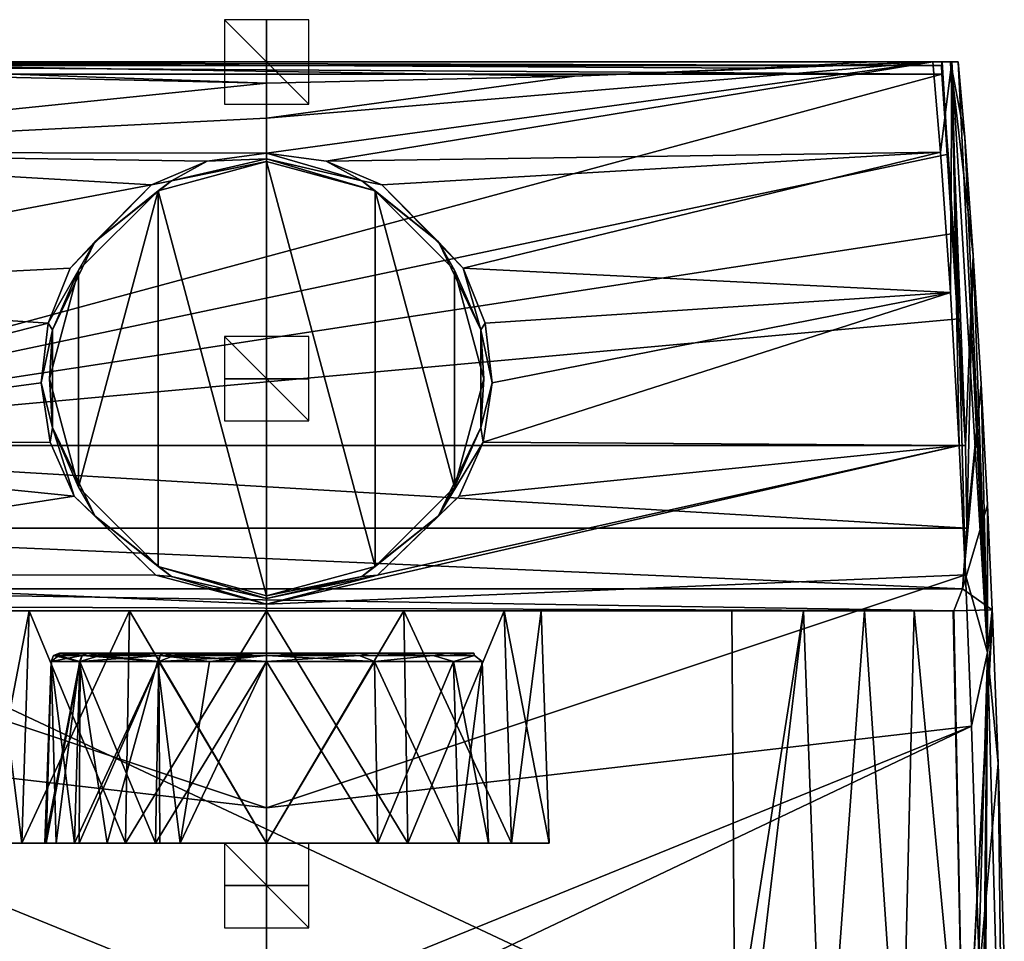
# Model space of a CAD drawing. Header units: millimetres. Extents: x -177 to 177, y -600 to 10.
# Tile 5 of 5: x -58 to 175, y -208 to 10. Entities that reach past the tile are written whole.
import ezdxf

# ---------------------------------------------------------------- set-up
doc = ezdxf.new("R2010")
doc.units = ezdxf.units.MM
doc.header["$LTSCALE"] = 65.185185
for name, color, linetype in [('1', 7, 'CONTINUOUS'), ('15', 7, 'CONTINUOUS'), ('16', 7, 'CONTINUOUS'), ('17', 7, 'CONTINUOUS'), ('18', 7, 'CONTINUOUS'), ('19', 7, 'CONTINUOUS'), ('20', 7, 'CONTINUOUS'), ('21', 7, 'CONTINUOUS'), ('22', 7, 'CONTINUOUS'), ('28', 7, 'CONTINUOUS'), ('29', 7, 'CONTINUOUS'), ('31', 7, 'CONTINUOUS'), ('33', 7, 'CONTINUOUS'), ('36', 7, 'CONTINUOUS'), ('37', 7, 'CONTINUOUS'), ('38', 7, 'CONTINUOUS'), ('39', 7, 'CONTINUOUS'), ('40', 7, 'CONTINUOUS'), ('41', 7, 'CONTINUOUS'), ('42', 7, 'CONTINUOUS'), ('43', 7, 'CONTINUOUS'), ('44', 7, 'CONTINUOUS'), ('45', 7, 'CONTINUOUS'), ('46', 7, 'CONTINUOUS'), ('47', 7, 'CONTINUOUS'), ('48', 7, 'CONTINUOUS'), ('49', 7, 'CONTINUOUS'), ('50', 7, 'CONTINUOUS'), ('51', 7, 'CONTINUOUS'), ('52', 7, 'CONTINUOUS'), ('53', 7, 'CONTINUOUS'), ('54', 7, 'CONTINUOUS'), ('55', 7, 'CONTINUOUS'), ('8', 7, 'CONTINUOUS')]:
    doc.layers.add(name, color=color, linetype=linetype)

msp = doc.modelspace()

# ---------------------------------------------------------------- linework, layer by layer
at = {"layer": '1', "color": 7, "linetype": 'CONTINUOUS'}
for points in [[(0, -5, 400), (-73.27, -3.35, 400), (-159.59, -21.34, 400), (0, -5, 400)], [(0, -13.31, 400), (0, -5, 400), (-159.59, -21.34, 400), (0, -13.31, 400)], [(0, -21.6, 400), (0, -13.31, 400), (-159.59, -21.34, 400), (0, -21.6, 400)], [(-159.59, -21.34, 400), (-161.92, -54.61, 400), (-27.24, -29.08, 400), (-159.59, -21.34, 400)], [(0, -21.6, 400), (-159.59, -21.34, 400), (-14.12, -23.5, 400), (0, -21.6, 400)], [(-159.59, -21.34, 400), (-27.24, -29.08, 400), (-14.12, -23.5, 400), (-159.59, -21.34, 400)], [(-161.92, -54.61, 400), (-46.53, -48.8, 400), (-27.24, -29.08, 400), (-161.92, -54.61, 400)], [(-161.92, -54.61, 400), (-51.75, -61.82, 400), (-46.53, -48.8, 400), (-161.92, -54.61, 400)], [(-161.92, -54.61, 400), (-163.99, -90.86, 400), (-51.75, -61.82, 400), (-161.92, -54.61, 400)], [(-163.99, -90.86, 400), (-53.39, -75.96, 400), (-51.75, -61.82, 400), (-163.99, -90.86, 400)], [(-163.99, -90.86, 400), (-51.24, -90.04, 400), (-53.39, -75.96, 400), (-163.99, -90.86, 400)], [(-163.99, -90.86, 400), (-165.46, -121.44, 400), (-45.56, -102.85, 400), (-163.99, -90.86, 400)], [(-163.99, -90.86, 400), (-45.56, -102.85, 400), (-51.24, -90.04, 400), (-163.99, -90.86, 400)], [(-165.46, -121.44, 400), (-26.26, -121.49, 400), (-45.56, -102.85, 400), (-165.46, -121.44, 400)], [(0, -176.61, 400), (-165.46, -121.44, 400), (-166.91, -157.27, 400), (0, -176.61, 400)], [(0, -176.61, 400), (0, -128.4, 400), (-165.46, -121.44, 400), (0, -176.61, 400)], [(-165.46, -121.44, 400), (0, -128.4, 400), (-26.26, -121.49, 400), (-165.46, -121.44, 400)], [(0, -225.13, 400), (-166.91, -157.27, 400), (-168.66, -211.44, 400), (0, -225.13, 400)], [(0, -225.13, 400), (0, -176.61, 400), (-166.91, -157.27, 400), (0, -225.13, 400)]]:
    msp.add_3dface(points, dxfattribs=at)
at = {"layer": '15', "linetype": 'CONTINUOUS'}
for points in [[(-110.18, -130), (110.84, -233.75), (-110.84, -233.75), (-110.18, -130)], [(110.18, -130), (110.84, -233.75), (-110.18, -130), (110.18, -130)]]:
    msp.add_3dface(points, dxfattribs=at)
at = {"layer": '16', "linetype": 'CONTINUOUS'}
for points in [[(-162.55, -130, 308.49), (162.55, -130, 308.49), (-153.34, -130, 242.14), (-162.55, -130, 308.49)], [(-153.34, -130, 242.14), (162.55, -130, 308.49), (-32.49, -130, 246.28), (-153.34, -130, 242.14)], [(-141.57, -130, 169.05), (-153.34, -130, 242.14), (-32.49, -130, 246.28), (-141.57, -130, 169.05)], [(-127.16, -130, 88.58), (-141.57, -130, 169.05), (-56.28, -130, 222.49), (-127.16, -130, 88.58)], [(-56.28, -130, 222.49), (-141.57, -130, 169.05), (-32.49, -130, 246.28), (-56.28, -130, 222.49)], [(-64.99, -130, 190), (-127.16, -130, 88.58), (-56.28, -130, 222.49), (-64.99, -130, 190)], [(110.18, -130), (-110.18, -130), (32.49, -130, 133.72), (110.18, -130)], [(32.49, -130, 133.72), (-110.18, -130), (0, -130, 125.01), (32.49, -130, 133.72)], [(0, -130, 125.01), (-110.18, -130), (-32.49, -130, 133.72), (0, -130, 125.01)], [(-32.49, -130, 133.72), (-110.18, -130), (-56.28, -130, 157.51), (-32.49, -130, 133.72)], [(-56.28, -130, 157.51), (-110.18, -130), (-64.99, -130, 190), (-56.28, -130, 157.51)], [(162.55, -130, 308.49), (0, -130, 254.99), (-32.49, -130, 246.28), (162.55, -130, 308.49)], [(0, -130, 254.99), (162.55, -130, 308.49), (32.49, -130, 246.28), (0, -130, 254.99)], [(32.49, -130, 246.28), (162.55, -130, 308.49), (56.28, -130, 222.49), (32.49, -130, 246.28)], [(56.28, -130, 157.51), (110.18, -130), (32.49, -130, 133.72), (56.28, -130, 157.51)], [(56.28, -130, 222.49), (162.55, -130, 308.49), (64.99, -130, 190), (56.28, -130, 222.49)], [(64.99, -130, 190), (110.18, -130), (56.28, -130, 157.51), (64.99, -130, 190)], [(162.55, -130, 308.49), (110.18, -130), (64.99, -130, 190), (162.55, -130, 308.49)], [(162.55, -130, 308.49), (127.16, -130, 88.58), (110.18, -130), (162.55, -130, 308.49)], [(162.55, -130, 308.49), (141.57, -130, 169.05), (127.16, -130, 88.58), (162.55, -130, 308.49)], [(162.55, -130, 308.49), (153.34, -130, 242.14), (141.57, -130, 169.05), (162.55, -130, 308.49)]]:
    msp.add_3dface(points, dxfattribs=at)
at = {"layer": '17', "linetype": 'CONTINUOUS'}
for points in [[(-165.46, -90.8, 348.68), (165.8, -110.43, 343.09), (-165.8, -110.43, 343.09), (-165.46, -90.8, 348.68)], [(165.46, -90.8, 348.68), (165.8, -110.43, 343.09), (-165.46, -90.8, 348.68), (165.46, -90.8, 348.68)], [(165.8, -110.43, 343.09), (164.77, -124.75, 328.43), (-165.8, -110.43, 343.09), (165.8, -110.43, 343.09)], [(-165.8, -110.43, 343.09), (164.77, -124.75, 328.43), (-164.77, -124.75, 328.43), (-165.8, -110.43, 343.09)], [(164.77, -124.75, 328.43), (162.74, -129.97, 309.99), (-164.77, -124.75, 328.43), (164.77, -124.75, 328.43)], [(-164.77, -124.75, 328.43), (162.74, -129.97, 309.99), (-163.78, -128.67, 318.81), (-164.77, -124.75, 328.43)], [(-163.78, -128.67, 318.81), (162.74, -129.97, 309.99), (-162.92, -129.89, 311.41), (-163.78, -128.67, 318.81)], [(162.74, -129.97, 309.99), (162.55, -130, 308.49), (-162.92, -129.89, 311.41), (162.74, -129.97, 309.99)], [(162.55, -130, 308.49), (-162.55, -130, 308.49), (-162.92, -129.89, 311.41), (162.55, -130, 308.49)]]:
    msp.add_3dface(points, dxfattribs=at)
at = {"layer": '18', "linetype": 'CONTINUOUS'}
for points in [[(159.92, -2.93, 350.22), (161.39, -21.86, 349.89), (-165.46, -90.8, 348.68), (159.92, -2.93, 350.22)], [(159.92, -2.93, 350.22), (-165.46, -90.8, 348.68), (-159.92, -2.93, 350.22), (159.92, -2.93, 350.22)], [(161.39, -21.86, 349.89), (162.66, -40.63, 349.56), (-165.46, -90.8, 348.68), (161.39, -21.86, 349.89)], [(162.66, -40.63, 349.56), (163.87, -60.82, 349.21), (-165.46, -90.8, 348.68), (162.66, -40.63, 349.56)], [(163.87, -60.82, 349.21), (165.46, -90.8, 348.68), (-165.46, -90.8, 348.68), (163.87, -60.82, 349.21)]]:
    msp.add_3dface(points, dxfattribs=at)
at = {"layer": '19', "linetype": 'CONTINUOUS'}
for points in [[(159.97, 0, 353.22), (159.84, -0.86, 351.11), (-159.97, 0, 353.22), (159.97, 0, 353.22)], [(-159.97, 0, 353.22), (159.84, -0.86, 351.11), (-159.84, -0.86, 351.11), (-159.97, 0, 353.22)], [(159.92, -2.93, 350.22), (-159.92, -2.93, 350.22), (-159.84, -0.86, 351.11), (159.92, -2.93, 350.22)], [(159.84, -0.86, 351.11), (159.92, -2.93, 350.22), (-159.84, -0.86, 351.11), (159.84, -0.86, 351.11)]]:
    msp.add_3dface(points, dxfattribs=at)
at = {"layer": '20', "linetype": 'CONTINUOUS'}
for points in [[(157.77, 0, 400), (159.97, 0, 353.22), (-159.97, 0, 353.22), (157.77, 0, 400)], [(143.47, 0, 400), (157.77, 0, 400), (-159.97, 0, 353.22), (143.47, 0, 400)], [(143.47, 0, 400), (-159.97, 0, 353.22), (-143.47, 0, 400), (143.47, 0, 400)], [(159.97, 0, 353.22), (157.77, 0, 400), (162.22, 0, 398.04), (159.97, 0, 353.22)], [(161.93, 0, 373.36), (159.97, 0, 353.22), (162.22, 0, 398.04), (161.93, 0, 373.36)], [(163.77, 0, 393.47), (161.93, 0, 373.36), (162.22, 0, 398.04), (163.77, 0, 393.47)]]:
    msp.add_3dface(points, dxfattribs=at)
at = {"layer": '21', "linetype": 'CONTINUOUS'}
for points in [[(116.6, -1.47, 400), (143.47, 0, 400), (-143.47, 0, 400), (116.6, -1.47, 400)], [(0, -5, 400), (72.9, -3.37, 400), (-143.47, 0, 400), (0, -5, 400)], [(0, -5, 400), (-143.47, 0, 400), (-73.27, -3.35, 400), (0, -5, 400)], [(72.9, -3.37, 400), (116.6, -1.47, 400), (-143.47, 0, 400), (72.9, -3.37, 400)]]:
    msp.add_3dface(points, dxfattribs=at)
at = {"layer": '22', "linetype": 'CONTINUOUS'}
for points in [[(0, -126.4, 398.1), (0, -23.6, 398.1), (-25.7, -30.49, 398.1), (0, -126.4, 398.1)], [(0, -23.6, 398.1), (0, -126.4, 398.1), (25.7, -119.51, 398.1), (0, -23.6, 398.1)], [(0, -23.6, 398.1), (25.7, -119.51, 398.1), (25.7, -30.49, 398.1), (0, -23.6, 398.1)], [(-44.52, -100.7, 398.1), (-25.7, -119.51, 398.1), (-25.7, -30.49, 398.1), (-44.52, -100.7, 398.1)], [(-44.52, -49.31, 398.1), (-44.52, -100.7, 398.1), (-25.7, -30.49, 398.1), (-44.52, -49.31, 398.1)], [(-25.7, -119.51, 398.1), (0, -126.4, 398.1), (-25.7, -30.49, 398.1), (-25.7, -119.51, 398.1)], [(25.7, -119.51, 398.1), (44.52, -100.7, 398.1), (25.7, -30.49, 398.1), (25.7, -119.51, 398.1)], [(44.52, -100.7, 398.1), (44.52, -49.31, 398.1), (25.7, -30.49, 398.1), (44.52, -100.7, 398.1)], [(-51.4, -75, 398.1), (-44.52, -100.7, 398.1), (-44.52, -49.31, 398.1), (-51.4, -75, 398.1)], [(44.52, -100.7, 398.1), (51.4, -75, 398.1), (44.52, -49.31, 398.1), (44.52, -100.7, 398.1)]]:
    msp.add_3dface(points, dxfattribs=at)
at = {"layer": '28', "linetype": 'CONTINUOUS'}
for points in [[(159.84, -0.86, 351.11), (159.97, 0, 353.22), (165.46, -90.8, 348.68), (159.84, -0.86, 351.11)], [(165.46, -90.8, 348.68), (159.97, 0, 353.22), (161.93, 0, 373.36), (165.46, -90.8, 348.68)], [(167.33, -45.72, 393.45), (165.46, -90.8, 348.68), (161.93, 0, 373.36), (167.33, -45.72, 393.45)], [(165.31, -17.82, 393.46), (167.33, -45.72, 393.45), (161.93, 0, 373.36), (165.31, -17.82, 393.46)], [(163.77, 0, 393.47), (165.31, -17.82, 393.46), (161.93, 0, 373.36), (163.77, 0, 393.47)], [(159.92, -2.93, 350.22), (159.84, -0.86, 351.11), (163.87, -60.82, 349.21), (159.92, -2.93, 350.22)], [(163.87, -60.82, 349.21), (159.84, -0.86, 351.11), (165.46, -90.8, 348.68), (163.87, -60.82, 349.21)], [(161.39, -21.86, 349.89), (159.92, -2.93, 350.22), (162.66, -40.63, 349.56), (161.39, -21.86, 349.89)], [(162.66, -40.63, 349.56), (159.92, -2.93, 350.22), (163.87, -60.82, 349.21), (162.66, -40.63, 349.56)], [(165.8, -110.43, 343.09), (165.46, -90.8, 348.68), (167.33, -45.72, 393.45), (165.8, -110.43, 343.09)], [(169.19, -76.27, 393.45), (165.8, -110.43, 343.09), (167.33, -45.72, 393.45), (169.19, -76.27, 393.45)], [(164.77, -124.75, 328.43), (165.8, -110.43, 343.09), (169.19, -76.27, 393.45), (164.77, -124.75, 328.43)], [(170.68, -104.88, 393.46), (164.77, -124.75, 328.43), (169.19, -76.27, 393.45), (170.68, -104.88, 393.46)], [(171.8, -129.7, 393.46), (164.77, -124.75, 328.43), (170.68, -104.88, 393.46), (171.8, -129.7, 393.46)], [(162.74, -129.97, 309.99), (164.77, -124.75, 328.43), (171.8, -129.7, 393.46), (162.74, -129.97, 309.99)], [(110.18, -130), (127.16, -130, 88.58), (110.84, -233.75), (110.18, -130)], [(110.84, -233.75), (127.16, -130, 88.58), (110.82, -267.9), (110.84, -233.75)], [(110.82, -267.9), (127.16, -130, 88.58), (131.97, -260.87, 97.97), (110.82, -267.9)], [(127.16, -130, 88.58), (141.57, -130, 169.05), (131.97, -260.87, 97.97), (127.16, -130, 88.58)], [(131.97, -260.87, 97.97), (141.57, -130, 169.05), (150.29, -257.44, 196.23), (131.97, -260.87, 97.97)], [(141.57, -130, 169.05), (153.34, -130, 242.14), (150.29, -257.44, 196.23), (141.57, -130, 169.05)], [(150.29, -257.44, 196.23), (153.34, -130, 242.14), (165.15, -255.5, 294.74), (150.29, -257.44, 196.23)], [(153.34, -130, 242.14), (162.55, -130, 308.49), (165.15, -255.5, 294.74), (153.34, -130, 242.14)], [(162.55, -130, 308.49), (162.74, -129.97, 309.99), (165.15, -255.5, 294.74), (162.55, -130, 308.49)], [(162.74, -129.97, 309.99), (171.8, -129.7, 393.46), (165.15, -255.5, 294.74), (162.74, -129.97, 309.99)], [(165.15, -255.5, 294.74), (171.8, -129.7, 393.46), (171.86, -131.03, 393.46), (165.15, -255.5, 294.74)], [(173.21, -166.08, 393.48), (165.15, -255.5, 294.74), (171.86, -131.03, 393.46), (173.21, -166.08, 393.48)], [(174.68, -212.94, 393.5), (165.15, -255.5, 294.74), (173.21, -166.08, 393.48), (174.68, -212.94, 393.5)]]:
    msp.add_3dface(points, dxfattribs=at)
at = {"layer": '29', "linetype": 'CONTINUOUS'}
for points in [[(157.77, 0, 400), (159.59, -21.34, 400), (162.22, 0, 398.04), (157.77, 0, 400)], [(159.59, -21.34, 400), (161.92, -54.61, 400), (162.22, 0, 398.04), (159.59, -21.34, 400)], [(161.92, -54.61, 400), (163.99, -90.86, 400), (162.22, 0, 398.04), (161.92, -54.61, 400)], [(163.77, 0, 393.47), (162.22, 0, 398.04), (170.68, -139.87, 398.04), (163.77, 0, 393.47)], [(163.99, -90.86, 400), (165.46, -121.44, 400), (162.22, 0, 398.04), (163.99, -90.86, 400)], [(162.22, 0, 398.04), (165.46, -121.44, 400), (170.68, -139.87, 398.04), (162.22, 0, 398.04)], [(165.31, -17.82, 393.46), (163.77, 0, 393.47), (170.68, -139.87, 398.04), (165.31, -17.82, 393.46)], [(167.33, -45.72, 393.45), (165.31, -17.82, 393.46), (170.68, -139.87, 398.04), (167.33, -45.72, 393.45)], [(169.19, -76.27, 393.45), (167.33, -45.72, 393.45), (170.68, -139.87, 398.04), (169.19, -76.27, 393.45)], [(170.68, -104.88, 393.46), (169.19, -76.27, 393.45), (170.68, -139.87, 398.04), (170.68, -104.88, 393.46)], [(171.8, -129.7, 393.46), (170.68, -104.88, 393.46), (170.68, -139.87, 398.04), (171.8, -129.7, 393.46)], [(165.46, -121.44, 400), (166.91, -157.27, 400), (170.68, -139.87, 398.04), (165.46, -121.44, 400)], [(171.86, -131.03, 393.46), (171.8, -129.7, 393.46), (170.68, -139.87, 398.04), (171.86, -131.03, 393.46)], [(173.21, -166.08, 393.48), (171.86, -131.03, 393.46), (170.68, -139.87, 398.04), (173.21, -166.08, 393.48)], [(166.91, -157.27, 400), (168.66, -211.44, 400), (170.68, -139.87, 398.04), (166.91, -157.27, 400)], [(168.66, -211.44, 400), (169.55, -248.24, 400), (170.68, -139.87, 398.04), (168.66, -211.44, 400)], [(169.55, -248.24, 400), (169.99, -270.74, 400), (170.68, -139.87, 398.04), (169.55, -248.24, 400)], [(170.68, -139.87, 398.04), (169.99, -270.74, 400), (174.57, -279.89, 398.04), (170.68, -139.87, 398.04)], [(173.21, -166.08, 393.48), (170.68, -139.87, 398.04), (174.57, -279.89, 398.04), (173.21, -166.08, 393.48)], [(174.68, -212.94, 393.5), (173.21, -166.08, 393.48), (174.57, -279.89, 398.04), (174.68, -212.94, 393.5)]]:
    msp.add_3dface(points, dxfattribs=at)
at = {"layer": '31', "linetype": 'CONTINUOUS'}
for points in [[(14.12, -23.5, 400), (0, -21.6, 400), (22.57, -28.13, 399.45), (14.12, -23.5, 400)], [(22.57, -28.13, 399.45), (0, -21.6, 400), (0, -22.98, 399.45), (22.57, -28.13, 399.45)], [(22.57, -28.13, 399.45), (0, -22.98, 399.45), (25.7, -30.49, 398.1), (22.57, -28.13, 399.45)], [(0, -22.98, 399.45), (0, -23.6, 398.1), (25.7, -30.49, 398.1), (0, -22.98, 399.45)], [(27.24, -29.08, 400), (14.12, -23.5, 400), (22.57, -28.13, 399.45), (27.24, -29.08, 400)], [(40.67, -42.56, 399.45), (27.24, -29.08, 400), (22.57, -28.13, 399.45), (40.67, -42.56, 399.45)], [(40.67, -42.56, 399.45), (22.57, -28.13, 399.45), (25.7, -30.49, 398.1), (40.67, -42.56, 399.45)], [(46.53, -48.8, 400), (27.24, -29.08, 400), (40.67, -42.56, 399.45), (46.53, -48.8, 400)], [(44.52, -49.31, 398.1), (40.67, -42.56, 399.45), (25.7, -30.49, 398.1), (44.52, -49.31, 398.1)], [(50.72, -63.42, 399.45), (46.53, -48.8, 400), (40.67, -42.56, 399.45), (50.72, -63.42, 399.45)], [(50.72, -63.42, 399.45), (40.67, -42.56, 399.45), (44.52, -49.31, 398.1), (50.72, -63.42, 399.45)], [(51.75, -61.82, 400), (46.53, -48.8, 400), (50.72, -63.42, 399.45), (51.75, -61.82, 400)], [(51.4, -75, 398.1), (50.72, -63.42, 399.45), (44.52, -49.31, 398.1), (51.4, -75, 398.1)], [(53.39, -75.96, 400), (51.75, -61.82, 400), (50.72, -63.42, 399.45), (53.39, -75.96, 400)], [(50.72, -86.58, 399.45), (53.39, -75.96, 400), (50.72, -63.42, 399.45), (50.72, -86.58, 399.45)], [(50.72, -86.58, 399.45), (50.72, -63.42, 399.45), (51.4, -75, 398.1), (50.72, -86.58, 399.45)], [(44.52, -100.7, 398.1), (50.72, -86.58, 399.45), (51.4, -75, 398.1), (44.52, -100.7, 398.1)], [(51.24, -90.04, 400), (53.39, -75.96, 400), (50.72, -86.58, 399.45), (51.24, -90.04, 400)], [(40.67, -107.44, 399.45), (51.24, -90.04, 400), (50.72, -86.58, 399.45), (40.67, -107.44, 399.45)], [(40.67, -107.44, 399.45), (50.72, -86.58, 399.45), (44.52, -100.7, 398.1), (40.67, -107.44, 399.45)], [(45.56, -102.85, 400), (51.24, -90.04, 400), (40.67, -107.44, 399.45), (45.56, -102.85, 400)], [(25.7, -119.51, 398.1), (40.67, -107.44, 399.45), (44.52, -100.7, 398.1), (25.7, -119.51, 398.1)], [(26.26, -121.49, 400), (45.56, -102.85, 400), (40.67, -107.44, 399.45), (26.26, -121.49, 400)], [(22.57, -121.87, 399.45), (26.26, -121.49, 400), (40.67, -107.44, 399.45), (22.57, -121.87, 399.45)], [(22.57, -121.87, 399.45), (40.67, -107.44, 399.45), (25.7, -119.51, 398.1), (22.57, -121.87, 399.45)], [(0, -126.4, 398.1), (22.57, -121.87, 399.45), (25.7, -119.51, 398.1), (0, -126.4, 398.1)], [(0, -128.4, 400), (26.26, -121.49, 400), (0, -127.02, 399.45), (0, -128.4, 400)], [(0, -127.02, 399.45), (26.26, -121.49, 400), (22.57, -121.87, 399.45), (0, -127.02, 399.45)], [(0, -127.02, 399.45), (22.57, -121.87, 399.45), (0, -126.4, 398.1), (0, -127.02, 399.45)]]:
    msp.add_3dface(points, dxfattribs=at)
at = {"layer": '33', "linetype": 'CONTINUOUS'}
for points in [[(157.77, 0, 400), (0, -21.6, 400), (14.12, -23.5, 400), (157.77, 0, 400)], [(0, -21.6, 400), (157.77, 0, 400), (0, -13.31, 400), (0, -21.6, 400)], [(0, -13.31, 400), (157.77, 0, 400), (72.9, -3.37, 400), (0, -13.31, 400)], [(159.59, -21.34, 400), (157.77, 0, 400), (14.12, -23.5, 400), (159.59, -21.34, 400)], [(72.9, -3.37, 400), (157.77, 0, 400), (116.6, -1.47, 400), (72.9, -3.37, 400)], [(157.77, 0, 400), (143.47, 0, 400), (116.6, -1.47, 400), (157.77, 0, 400)], [(0, -5, 400), (0, -13.31, 400), (72.9, -3.37, 400), (0, -5, 400)], [(159.59, -21.34, 400), (14.12, -23.5, 400), (27.24, -29.08, 400), (159.59, -21.34, 400)], [(159.59, -21.34, 400), (27.24, -29.08, 400), (46.53, -48.8, 400), (159.59, -21.34, 400)], [(161.92, -54.61, 400), (159.59, -21.34, 400), (46.53, -48.8, 400), (161.92, -54.61, 400)], [(161.92, -54.61, 400), (46.53, -48.8, 400), (51.75, -61.82, 400), (161.92, -54.61, 400)], [(163.99, -90.86, 400), (161.92, -54.61, 400), (51.24, -90.04, 400), (163.99, -90.86, 400)], [(161.92, -54.61, 400), (53.39, -75.96, 400), (51.24, -90.04, 400), (161.92, -54.61, 400)], [(161.92, -54.61, 400), (51.75, -61.82, 400), (53.39, -75.96, 400), (161.92, -54.61, 400)], [(165.46, -121.44, 400), (163.99, -90.86, 400), (0, -128.4, 400), (165.46, -121.44, 400)], [(163.99, -90.86, 400), (26.26, -121.49, 400), (0, -128.4, 400), (163.99, -90.86, 400)], [(163.99, -90.86, 400), (45.56, -102.85, 400), (26.26, -121.49, 400), (163.99, -90.86, 400)], [(163.99, -90.86, 400), (51.24, -90.04, 400), (45.56, -102.85, 400), (163.99, -90.86, 400)], [(166.91, -157.27, 400), (165.46, -121.44, 400), (0, -176.61, 400), (166.91, -157.27, 400)], [(165.46, -121.44, 400), (0, -128.4, 400), (0, -176.61, 400), (165.46, -121.44, 400)], [(21.83, -226.28, 400), (166.91, -157.27, 400), (0, -225.13, 400), (21.83, -226.28, 400)], [(0, -225.13, 400), (166.91, -157.27, 400), (0, -176.61, 400), (0, -225.13, 400)], [(168.66, -211.44, 400), (166.91, -157.27, 400), (21.83, -226.28, 400), (168.66, -211.44, 400)]]:
    msp.add_3dface(points, dxfattribs=at)
at = {"layer": '36', "linetype": 'CONTINUOUS'}
for points in [[(0, -140.56, 240.46), (21.89, -140.56, 235.46), (0, -140, 239.07), (0, -140.56, 240.46)], [(0, -140, 239.07), (21.89, -140.56, 235.46), (24.53, -140, 232.49), (0, -140, 239.07)], [(21.89, -140.56, 144.54), (0, -140.56, 139.54), (24.53, -140, 147.51), (21.89, -140.56, 144.54)], [(24.53, -140, 147.51), (0, -140.56, 139.54), (0, -140, 140.93), (24.53, -140, 147.51)], [(0, -140.56, 240.46), (0, -141.93, 241.07), (25.53, -141.93, 234.23), (0, -140.56, 240.46)], [(21.89, -140.56, 235.46), (0, -140.56, 240.46), (25.53, -141.93, 234.23), (21.89, -140.56, 235.46)], [(0, -140.56, 139.54), (21.89, -140.56, 144.54), (0, -141.93, 138.93), (0, -140.56, 139.54)], [(0, -141.93, 138.93), (21.89, -140.56, 144.54), (25.53, -141.93, 145.77), (0, -141.93, 138.93)], [(21.89, -140.56, 235.46), (39.45, -140.56, 221.46), (24.53, -140, 232.49), (21.89, -140.56, 235.46)], [(39.45, -140.56, 158.54), (21.89, -140.56, 144.54), (24.53, -140, 147.51), (39.45, -140.56, 158.54)], [(39.45, -140.56, 221.46), (21.89, -140.56, 235.46), (25.53, -141.93, 234.23), (39.45, -140.56, 221.46)], [(21.89, -140.56, 144.54), (39.45, -140.56, 158.54), (25.53, -141.93, 145.77), (21.89, -140.56, 144.54)], [(24.53, -140, 232.49), (39.45, -140.56, 221.46), (42.49, -140, 214.53), (24.53, -140, 232.49)], [(42.49, -140, 165.47), (39.45, -140.56, 158.54), (24.53, -140, 147.51), (42.49, -140, 165.47)], [(44.23, -141.93, 215.53), (39.45, -140.56, 221.46), (25.53, -141.93, 234.23), (44.23, -141.93, 215.53)], [(25.53, -141.93, 145.77), (39.45, -140.56, 158.54), (44.23, -141.93, 164.47), (25.53, -141.93, 145.77)], [(39.45, -140.56, 221.46), (49.19, -140.56, 201.23), (42.49, -140, 214.53), (39.45, -140.56, 221.46)], [(49.19, -140.56, 178.77), (39.45, -140.56, 158.54), (42.49, -140, 165.47), (49.19, -140.56, 178.77)], [(49.19, -140.56, 201.23), (39.45, -140.56, 221.46), (44.23, -141.93, 215.53), (49.19, -140.56, 201.23)], [(39.45, -140.56, 158.54), (49.19, -140.56, 178.77), (44.23, -141.93, 164.47), (39.45, -140.56, 158.54)], [(42.49, -140, 214.53), (49.19, -140.56, 201.23), (49.07, -140, 190), (42.49, -140, 214.53)], [(49.07, -140, 190), (49.19, -140.56, 178.77), (42.49, -140, 165.47), (49.07, -140, 190)], [(51.07, -141.93, 190), (49.19, -140.56, 201.23), (44.23, -141.93, 215.53), (51.07, -141.93, 190)], [(44.23, -141.93, 164.47), (49.19, -140.56, 178.77), (51.07, -141.93, 190), (44.23, -141.93, 164.47)], [(49.19, -140.56, 201.23), (49.19, -140.56, 178.77), (49.07, -140, 190), (49.19, -140.56, 201.23)], [(49.19, -140.56, 178.77), (49.19, -140.56, 201.23), (51.07, -141.93, 190), (49.19, -140.56, 178.77)]]:
    msp.add_3dface(points, dxfattribs=at)
at = {"layer": '37', "linetype": 'CONTINUOUS'}
for points in [[(-49.07, -140, 190), (-42.49, -140, 214.53), (-42.49, -140, 165.47), (-49.07, -140, 190)], [(-42.49, -140, 214.53), (-24.53, -140, 232.49), (-42.49, -140, 165.47), (-42.49, -140, 214.53)], [(-42.49, -140, 165.47), (-24.53, -140, 232.49), (-24.53, -140, 147.51), (-42.49, -140, 165.47)], [(0, -140, 239.07), (0, -140, 140.93), (-24.53, -140, 147.51), (0, -140, 239.07)], [(-24.53, -140, 232.49), (0, -140, 239.07), (-24.53, -140, 147.51), (-24.53, -140, 232.49)], [(0, -140, 239.07), (24.53, -140, 232.49), (0, -140, 140.93), (0, -140, 239.07)], [(24.53, -140, 232.49), (24.53, -140, 147.51), (0, -140, 140.93), (24.53, -140, 232.49)], [(24.53, -140, 232.49), (42.49, -140, 214.53), (24.53, -140, 147.51), (24.53, -140, 232.49)], [(42.49, -140, 214.53), (42.49, -140, 165.47), (24.53, -140, 147.51), (42.49, -140, 214.53)], [(42.49, -140, 214.53), (49.07, -140, 190), (42.49, -140, 165.47), (42.49, -140, 214.53)]]:
    msp.add_3dface(points, dxfattribs=at)
at = {"layer": '38', "linetype": 'CONTINUOUS'}
for points in [[(0, -130, 254.99), (32.49, -130, 246.28), (0, -185, 256.91), (0, -130, 254.99)], [(0, -185, 256.91), (32.49, -130, 246.28), (33.45, -185, 247.95), (0, -185, 256.91)], [(32.49, -130, 133.72), (0, -130, 125.01), (33.45, -185, 132.05), (32.49, -130, 133.72)], [(33.45, -185, 132.05), (0, -130, 125.01), (0, -185, 123.09), (33.45, -185, 132.05)], [(32.49, -130, 246.28), (56.28, -130, 222.49), (33.45, -185, 247.95), (32.49, -130, 246.28)], [(56.28, -130, 157.51), (32.49, -130, 133.72), (57.94, -185, 156.54), (56.28, -130, 157.51)], [(57.94, -185, 156.54), (32.49, -130, 133.72), (33.45, -185, 132.05), (57.94, -185, 156.54)], [(33.45, -185, 247.95), (56.28, -130, 222.49), (57.94, -185, 223.46), (33.45, -185, 247.95)], [(56.28, -130, 222.49), (64.99, -130, 190), (57.94, -185, 223.46), (56.28, -130, 222.49)], [(64.99, -130, 190), (56.28, -130, 157.51), (66.91, -185, 190), (64.99, -130, 190)], [(66.91, -185, 190), (56.28, -130, 157.51), (57.94, -185, 156.54), (66.91, -185, 190)], [(57.94, -185, 223.46), (64.99, -130, 190), (66.91, -185, 190), (57.94, -185, 223.46)]]:
    msp.add_3dface(points, dxfattribs=at)
at = {"layer": '39', "linetype": 'CONTINUOUS'}
for points in [[(-66.91, -185, 190), (-57.94, -185, 223.46), (-57.94, -185, 156.54), (-66.91, -185, 190)], [(-57.94, -185, 223.46), (-33.45, -185, 247.95), (-45.53, -185, 216.29), (-57.94, -185, 223.46)], [(-57.94, -185, 156.54), (-57.94, -185, 223.46), (-52.57, -185, 190), (-57.94, -185, 156.54)], [(-52.57, -185, 190), (-57.94, -185, 223.46), (-45.53, -185, 216.29), (-52.57, -185, 190)], [(-33.45, -185, 132.05), (-57.94, -185, 156.54), (-45.53, -185, 163.71), (-33.45, -185, 132.05)], [(-45.53, -185, 163.71), (-57.94, -185, 156.54), (-52.57, -185, 190), (-45.53, -185, 163.71)], [(-45.53, -185, 216.29), (-33.45, -185, 247.95), (-26.29, -185, 235.53), (-45.53, -185, 216.29)], [(-26.29, -185, 144.47), (-33.45, -185, 132.05), (-45.53, -185, 163.71), (-26.29, -185, 144.47)], [(-33.45, -185, 247.95), (0, -185, 256.91), (-26.29, -185, 235.53), (-33.45, -185, 247.95)], [(0, -185, 123.09), (-33.45, -185, 132.05), (0, -185, 137.43), (0, -185, 123.09)], [(0, -185, 137.43), (-33.45, -185, 132.05), (-26.29, -185, 144.47), (0, -185, 137.43)], [(0, -185, 256.91), (0, -185, 242.57), (-26.29, -185, 235.53), (0, -185, 256.91)], [(0, -185, 256.91), (33.45, -185, 247.95), (0, -185, 242.57), (0, -185, 256.91)], [(0, -185, 242.57), (33.45, -185, 247.95), (26.29, -185, 235.53), (0, -185, 242.57)], [(33.45, -185, 132.05), (0, -185, 123.09), (26.29, -185, 144.47), (33.45, -185, 132.05)], [(26.29, -185, 144.47), (0, -185, 123.09), (0, -185, 137.43), (26.29, -185, 144.47)], [(26.29, -185, 235.53), (33.45, -185, 247.95), (45.53, -185, 216.29), (26.29, -185, 235.53)], [(45.53, -185, 163.71), (33.45, -185, 132.05), (26.29, -185, 144.47), (45.53, -185, 163.71)], [(33.45, -185, 247.95), (57.94, -185, 223.46), (45.53, -185, 216.29), (33.45, -185, 247.95)], [(57.94, -185, 156.54), (33.45, -185, 132.05), (45.53, -185, 163.71), (57.94, -185, 156.54)], [(45.53, -185, 216.29), (57.94, -185, 223.46), (52.57, -185, 190), (45.53, -185, 216.29)], [(52.57, -185, 190), (57.94, -185, 156.54), (45.53, -185, 163.71), (52.57, -185, 190)], [(57.94, -185, 223.46), (57.94, -185, 156.54), (52.57, -185, 190), (57.94, -185, 223.46)], [(57.94, -185, 223.46), (66.91, -185, 190), (57.94, -185, 156.54), (57.94, -185, 223.46)]]:
    msp.add_3dface(points, dxfattribs=at)
at = {"layer": '40', "linetype": 'CONTINUOUS'}
for points in [[(25.53, -141.93, 234.23), (0, -141.93, 241.07), (26.29, -185, 235.53), (25.53, -141.93, 234.23)], [(0, -141.93, 241.07), (0, -185, 242.57), (26.29, -185, 235.53), (0, -141.93, 241.07)], [(0, -141.93, 138.93), (25.53, -141.93, 145.77), (0, -185, 137.43), (0, -141.93, 138.93)], [(25.53, -141.93, 145.77), (26.29, -185, 144.47), (0, -185, 137.43), (25.53, -141.93, 145.77)], [(25.53, -141.93, 145.77), (44.23, -141.93, 164.47), (26.29, -185, 144.47), (25.53, -141.93, 145.77)], [(44.23, -141.93, 215.53), (25.53, -141.93, 234.23), (45.53, -185, 216.29), (44.23, -141.93, 215.53)], [(25.53, -141.93, 234.23), (26.29, -185, 235.53), (45.53, -185, 216.29), (25.53, -141.93, 234.23)], [(44.23, -141.93, 164.47), (45.53, -185, 163.71), (26.29, -185, 144.47), (44.23, -141.93, 164.47)], [(44.23, -141.93, 164.47), (51.07, -141.93, 190), (45.53, -185, 163.71), (44.23, -141.93, 164.47)], [(51.07, -141.93, 190), (44.23, -141.93, 215.53), (52.57, -185, 190), (51.07, -141.93, 190)], [(44.23, -141.93, 215.53), (45.53, -185, 216.29), (52.57, -185, 190), (44.23, -141.93, 215.53)], [(51.07, -141.93, 190), (52.57, -185, 190), (45.53, -185, 163.71), (51.07, -141.93, 190)]]:
    msp.add_3dface(points, dxfattribs=at)
at = {"layer": '41', "linetype": 'CONTINUOUS'}
for points in [[(-51.07, -141.93, 190), (-44.23, -141.93, 215.53), (-49.19, -140.56, 201.23), (-51.07, -141.93, 190)], [(-44.23, -141.93, 164.47), (-51.07, -141.93, 190), (-49.19, -140.56, 178.77), (-44.23, -141.93, 164.47)], [(-49.19, -140.56, 178.77), (-51.07, -141.93, 190), (-49.19, -140.56, 201.23), (-49.19, -140.56, 178.77)], [(-42.49, -140, 214.53), (-49.07, -140, 190), (-49.19, -140.56, 201.23), (-42.49, -140, 214.53)], [(-42.49, -140, 214.53), (-49.19, -140.56, 201.23), (-39.45, -140.56, 221.46), (-42.49, -140, 214.53)], [(-49.07, -140, 190), (-42.49, -140, 165.47), (-49.19, -140.56, 178.77), (-49.07, -140, 190)], [(-49.07, -140, 190), (-49.19, -140.56, 178.77), (-49.19, -140.56, 201.23), (-49.07, -140, 190)], [(-42.49, -140, 165.47), (-39.45, -140.56, 158.54), (-49.19, -140.56, 178.77), (-42.49, -140, 165.47)], [(-49.19, -140.56, 201.23), (-44.23, -141.93, 215.53), (-39.45, -140.56, 221.46), (-49.19, -140.56, 201.23)], [(-39.45, -140.56, 158.54), (-44.23, -141.93, 164.47), (-49.19, -140.56, 178.77), (-39.45, -140.56, 158.54)], [(-44.23, -141.93, 215.53), (-25.53, -141.93, 234.23), (-39.45, -140.56, 221.46), (-44.23, -141.93, 215.53)], [(-25.53, -141.93, 145.77), (-44.23, -141.93, 164.47), (-39.45, -140.56, 158.54), (-25.53, -141.93, 145.77)], [(-24.53, -140, 232.49), (-42.49, -140, 214.53), (-39.45, -140.56, 221.46), (-24.53, -140, 232.49)], [(-42.49, -140, 165.47), (-24.53, -140, 147.51), (-39.45, -140.56, 158.54), (-42.49, -140, 165.47)], [(-24.53, -140, 232.49), (-39.45, -140.56, 221.46), (-21.89, -140.56, 235.46), (-24.53, -140, 232.49)], [(-24.53, -140, 147.51), (-21.89, -140.56, 144.54), (-39.45, -140.56, 158.54), (-24.53, -140, 147.51)], [(-39.45, -140.56, 221.46), (-25.53, -141.93, 234.23), (-21.89, -140.56, 235.46), (-39.45, -140.56, 221.46)], [(-21.89, -140.56, 144.54), (-25.53, -141.93, 145.77), (-39.45, -140.56, 158.54), (-21.89, -140.56, 144.54)], [(-25.53, -141.93, 234.23), (0, -141.93, 241.07), (-21.89, -140.56, 235.46), (-25.53, -141.93, 234.23)], [(0, -140.56, 139.54), (0, -141.93, 138.93), (-25.53, -141.93, 145.77), (0, -140.56, 139.54)], [(0, -140.56, 139.54), (-25.53, -141.93, 145.77), (-21.89, -140.56, 144.54), (0, -140.56, 139.54)], [(0, -140.56, 240.46), (0, -140, 239.07), (-24.53, -140, 232.49), (0, -140.56, 240.46)], [(0, -140.56, 240.46), (-24.53, -140, 232.49), (-21.89, -140.56, 235.46), (0, -140.56, 240.46)], [(-24.53, -140, 147.51), (0, -140, 140.93), (-21.89, -140.56, 144.54), (-24.53, -140, 147.51)], [(0, -140, 140.93), (0, -140.56, 139.54), (-21.89, -140.56, 144.54), (0, -140, 140.93)], [(0, -141.93, 241.07), (0, -140.56, 240.46), (-21.89, -140.56, 235.46), (0, -141.93, 241.07)]]:
    msp.add_3dface(points, dxfattribs=at)
at = {"layer": '42', "linetype": 'CONTINUOUS'}
for points in [[(-64.99, -130, 190), (-56.28, -130, 222.49), (-66.91, -185, 190), (-64.99, -130, 190)], [(-64.99, -130, 190), (-66.91, -185, 190), (-57.94, -185, 156.54), (-64.99, -130, 190)], [(-56.28, -130, 222.49), (-57.94, -185, 223.46), (-66.91, -185, 190), (-56.28, -130, 222.49)], [(-56.28, -130, 157.51), (-64.99, -130, 190), (-57.94, -185, 156.54), (-56.28, -130, 157.51)], [(-56.28, -130, 157.51), (-57.94, -185, 156.54), (-33.45, -185, 132.05), (-56.28, -130, 157.51)], [(-56.28, -130, 222.49), (-32.49, -130, 246.28), (-57.94, -185, 223.46), (-56.28, -130, 222.49)], [(-32.49, -130, 246.28), (-33.45, -185, 247.95), (-57.94, -185, 223.46), (-32.49, -130, 246.28)], [(-32.49, -130, 133.72), (-56.28, -130, 157.51), (-33.45, -185, 132.05), (-32.49, -130, 133.72)], [(-32.49, -130, 246.28), (0, -130, 254.99), (-33.45, -185, 247.95), (-32.49, -130, 246.28)], [(0, -130, 254.99), (0, -185, 256.91), (-33.45, -185, 247.95), (0, -130, 254.99)], [(0, -185, 123.09), (-32.49, -130, 133.72), (-33.45, -185, 132.05), (0, -185, 123.09)], [(0, -130, 125.01), (-32.49, -130, 133.72), (0, -185, 123.09), (0, -130, 125.01)]]:
    msp.add_3dface(points, dxfattribs=at)
at = {"layer": '43', "linetype": 'CONTINUOUS'}
for points in [[(-45.53, -185, 163.71), (-52.57, -185, 190), (-44.23, -141.93, 164.47), (-45.53, -185, 163.71)], [(-52.57, -185, 190), (-45.53, -185, 216.29), (-51.07, -141.93, 190), (-52.57, -185, 190)], [(-52.57, -185, 190), (-51.07, -141.93, 190), (-44.23, -141.93, 164.47), (-52.57, -185, 190)], [(-45.53, -185, 216.29), (-44.23, -141.93, 215.53), (-51.07, -141.93, 190), (-45.53, -185, 216.29)], [(-26.29, -185, 144.47), (-45.53, -185, 163.71), (-25.53, -141.93, 145.77), (-26.29, -185, 144.47)], [(-45.53, -185, 163.71), (-44.23, -141.93, 164.47), (-25.53, -141.93, 145.77), (-45.53, -185, 163.71)], [(-45.53, -185, 216.29), (-26.29, -185, 235.53), (-44.23, -141.93, 215.53), (-45.53, -185, 216.29)], [(-26.29, -185, 235.53), (-25.53, -141.93, 234.23), (-44.23, -141.93, 215.53), (-26.29, -185, 235.53)], [(0, -141.93, 138.93), (0, -185, 137.43), (-26.29, -185, 144.47), (0, -141.93, 138.93)], [(0, -141.93, 138.93), (-26.29, -185, 144.47), (-25.53, -141.93, 145.77), (0, -141.93, 138.93)], [(-26.29, -185, 235.53), (0, -185, 242.57), (-25.53, -141.93, 234.23), (-26.29, -185, 235.53)], [(0, -185, 242.57), (0, -141.93, 241.07), (-25.53, -141.93, 234.23), (0, -185, 242.57)]]:
    msp.add_3dface(points, dxfattribs=at)
at = {"layer": '44', "color": 7, "linetype": 'CONTINUOUS'}
for points in [[(-52.19, -185, 196.31), (-44.39, -185, 218.17), (-44.16, -141.93, 215.64), (-52.19, -185, 196.31)], [(-49.82, -185, 173.23), (-52.19, -185, 196.31), (-51.07, -141.93, 190.2), (-49.82, -185, 173.23)], [(-51.07, -141.93, 190.2), (-52.19, -185, 196.31), (-44.16, -141.93, 215.64), (-51.07, -141.93, 190.2)], [(-44.36, -141.93, 164.71), (-49.82, -185, 173.23), (-51.07, -141.93, 190.2), (-44.36, -141.93, 164.71)], [(-37.75, -185, 153.41), (-49.82, -185, 173.23), (-44.36, -141.93, 164.71), (-37.75, -185, 153.41)], [(-44.39, -185, 218.17), (-25.32, -185, 236.07), (-25.5, -141.93, 234.25), (-44.39, -185, 218.17)], [(-44.16, -141.93, 215.64), (-44.39, -185, 218.17), (-25.5, -141.93, 234.25), (-44.16, -141.93, 215.64)], [(-25.85, -141.93, 145.96), (-37.75, -185, 153.41), (-44.36, -141.93, 164.71), (-25.85, -141.93, 145.96)], [(-20.48, -185, 141.58), (-37.75, -185, 153.41), (-25.85, -141.93, 145.96), (-20.48, -185, 141.58)], [(-13.57, -141.93, 140.77), (-20.48, -185, 141.58), (-25.85, -141.93, 145.96), (-13.57, -141.93, 140.77)], [(0, -185, 242.57), (0, -141.93, 241.07), (-25.5, -141.93, 234.25), (0, -185, 242.57)], [(-25.32, -185, 236.07), (0, -185, 242.57), (-25.5, -141.93, 234.25), (-25.32, -185, 236.07)], [(0, -185, 137.43), (-20.48, -185, 141.58), (0, -141.93, 138.93), (0, -185, 137.43)], [(0, -141.93, 138.93), (-20.48, -185, 141.58), (-13.57, -141.93, 140.77), (0, -141.93, 138.93)]]:
    msp.add_3dface(points, dxfattribs=at)
at = {"layer": '45', "color": 7, "linetype": 'CONTINUOUS'}
for points in [[(-42.43, -140, 214.64), (-43, -140, 190), (-49.07, -140, 190.19), (-42.43, -140, 214.64)], [(-49.07, -140, 190.19), (-43, -140, 190), (-42.63, -140, 165.7), (-49.07, -140, 190.19)], [(-37.24, -140, 211.5), (-43, -140, 190), (-42.43, -140, 214.64), (-37.24, -140, 211.5)], [(-43, -140, 190), (-37.24, -140, 168.5), (-42.63, -140, 165.7), (-43, -140, 190)], [(-42.63, -140, 165.7), (-37.24, -140, 168.5), (-24.84, -140, 147.68), (-42.63, -140, 165.7)], [(-24.5, -140, 232.51), (-37.24, -140, 211.5), (-42.43, -140, 214.64), (-24.5, -140, 232.51)], [(-21.5, -140, 227.24), (-37.24, -140, 211.5), (-24.5, -140, 232.51), (-21.5, -140, 227.24)], [(-37.24, -140, 168.5), (-21.5, -140, 152.76), (-24.84, -140, 147.68), (-37.24, -140, 168.5)], [(-24.84, -140, 147.68), (-21.5, -140, 152.76), (-13.03, -140, 142.69), (-24.84, -140, 147.68)], [(0, -140, 239.07), (-21.5, -140, 227.24), (-24.5, -140, 232.51), (0, -140, 239.07)], [(0, -140, 233), (-21.5, -140, 227.24), (0, -140, 239.07), (0, -140, 233)], [(-21.5, -140, 152.76), (0, -140, 147), (-13.03, -140, 142.69), (-21.5, -140, 152.76)], [(0, -140, 147), (0, -140, 140.93), (-13.03, -140, 142.69), (0, -140, 147)], [(21.5, -140, 227.24), (0, -140, 233), (24.83, -140, 232.32), (21.5, -140, 227.24)], [(24.83, -140, 232.32), (0, -140, 233), (0, -140, 239.07), (24.83, -140, 232.32)], [(0, -140, 147), (21.5, -140, 152.76), (0, -140, 140.93), (0, -140, 147)], [(0, -140, 140.93), (21.5, -140, 152.76), (24.5, -140, 147.49), (0, -140, 140.93)], [(37.24, -140, 211.5), (21.5, -140, 227.24), (24.83, -140, 232.32), (37.24, -140, 211.5)], [(21.5, -140, 152.76), (37.24, -140, 168.5), (24.5, -140, 147.49), (21.5, -140, 152.76)], [(24.5, -140, 147.49), (37.24, -140, 168.5), (42.43, -140, 165.36), (24.5, -140, 147.49)], [(42.63, -140, 214.3), (37.24, -140, 211.5), (24.83, -140, 232.32), (42.63, -140, 214.3)], [(43, -140, 190), (37.24, -140, 211.5), (42.63, -140, 214.3), (43, -140, 190)], [(37.24, -140, 168.5), (43, -140, 190), (42.43, -140, 165.36), (37.24, -140, 168.5)], [(42.43, -140, 165.36), (43, -140, 190), (49.07, -140, 189.81), (42.43, -140, 165.36)], [(49.07, -140, 189.81), (43, -140, 190), (42.63, -140, 214.3), (49.07, -140, 189.81)]]:
    msp.add_3dface(points, dxfattribs=at)
at = {"layer": '46', "color": 7, "linetype": 'CONTINUOUS'}
for points in [[(-44.36, -141.93, 164.71), (-51.07, -141.93, 190.2), (-50.46, -140.56, 190), (-44.36, -141.93, 164.71)], [(-51.07, -141.93, 190.2), (-44.16, -141.93, 215.64), (-43.7, -140.56, 215.23), (-51.07, -141.93, 190.2)], [(-50.46, -140.56, 190), (-51.07, -141.93, 190.2), (-43.7, -140.56, 215.23), (-50.46, -140.56, 190)], [(-49.07, -140, 190.19), (-42.63, -140, 165.7), (-50.46, -140.56, 190), (-49.07, -140, 190.19)], [(-49.07, -140, 190.19), (-50.46, -140.56, 190), (-43.7, -140.56, 215.23), (-49.07, -140, 190.19)], [(-42.63, -140, 165.7), (-43.7, -140.56, 164.77), (-50.46, -140.56, 190), (-42.63, -140, 165.7)], [(-43.7, -140.56, 164.77), (-44.36, -141.93, 164.71), (-50.46, -140.56, 190), (-43.7, -140.56, 164.77)], [(-42.43, -140, 214.64), (-49.07, -140, 190.19), (-43.7, -140.56, 215.23), (-42.43, -140, 214.64)], [(-25.85, -141.93, 145.96), (-44.36, -141.93, 164.71), (-43.7, -140.56, 164.77), (-25.85, -141.93, 145.96)], [(-44.16, -141.93, 215.64), (-25.5, -141.93, 234.25), (-25.23, -140.56, 233.7), (-44.16, -141.93, 215.64)], [(-43.7, -140.56, 215.23), (-44.16, -141.93, 215.64), (-25.23, -140.56, 233.7), (-43.7, -140.56, 215.23)], [(-42.43, -140, 214.64), (-43.7, -140.56, 215.23), (-25.23, -140.56, 233.7), (-42.43, -140, 214.64)], [(-42.63, -140, 165.7), (-24.84, -140, 147.68), (-43.7, -140.56, 164.77), (-42.63, -140, 165.7)], [(-24.84, -140, 147.68), (-25.23, -140.56, 146.3), (-43.7, -140.56, 164.77), (-24.84, -140, 147.68)], [(-25.23, -140.56, 146.3), (-25.85, -141.93, 145.96), (-43.7, -140.56, 164.77), (-25.23, -140.56, 146.3)], [(-24.5, -140, 232.51), (-42.43, -140, 214.64), (-25.23, -140.56, 233.7), (-24.5, -140, 232.51)], [(-13.57, -141.93, 140.77), (-25.85, -141.93, 145.96), (-25.23, -140.56, 146.3), (-13.57, -141.93, 140.77)], [(-25.5, -141.93, 234.25), (0, -141.93, 241.07), (-25.23, -140.56, 233.7), (-25.5, -141.93, 234.25)], [(-13.03, -140, 142.69), (0, -140, 140.93), (-25.23, -140.56, 146.3), (-13.03, -140, 142.69)], [(0, -140, 140.93), (0, -140.56, 139.54), (-25.23, -140.56, 146.3), (0, -140, 140.93)], [(-24.5, -140, 232.51), (-25.23, -140.56, 233.7), (0, -140.56, 240.46), (-24.5, -140, 232.51)], [(-24.84, -140, 147.68), (-13.03, -140, 142.69), (-25.23, -140.56, 146.3), (-24.84, -140, 147.68)], [(-25.23, -140.56, 233.7), (0, -141.93, 241.07), (0, -140.56, 240.46), (-25.23, -140.56, 233.7)], [(0, -140.56, 139.54), (-13.57, -141.93, 140.77), (-25.23, -140.56, 146.3), (0, -140.56, 139.54)], [(0, -140, 239.07), (-24.5, -140, 232.51), (0, -140.56, 240.46), (0, -140, 239.07)], [(0, -141.93, 138.93), (-13.57, -141.93, 140.77), (0, -140.56, 139.54), (0, -141.93, 138.93)]]:
    msp.add_3dface(points, dxfattribs=at)
at = {"layer": '47', "linetype": 'CONTINUOUS'}
for points in [[(0, -205, 390), (0, -185, 390), (0, -185, 410), (0, -205, 390)], [(0, -205, 410), (0, -205, 390), (0, -185, 410), (0, -205, 410)]]:
    msp.add_3dface(points, dxfattribs=at)
at = {"layer": '48', "linetype": 'CONTINUOUS'}
for points in [[(10, -195, 390), (-10, -195, 390), (-10, -195, 410), (10, -195, 390)], [(10, -195, 410), (10, -195, 390), (-10, -195, 410), (10, -195, 410)]]:
    msp.add_3dface(points, dxfattribs=at)
at = {"layer": '49', "linetype": 'CONTINUOUS'}
for points in [[(10, -205, 400), (10, -185, 400), (-10, -185, 400), (10, -205, 400)], [(-10, -205, 400), (10, -205, 400), (-10, -185, 400), (-10, -205, 400)]]:
    msp.add_3dface(points, dxfattribs=at)
at = {"layer": '50', "linetype": 'CONTINUOUS'}
for points in [[(0, -85, 390), (0, -65, 390), (0, -65, 410), (0, -85, 390)], [(0, -85, 410), (0, -85, 390), (0, -65, 410), (0, -85, 410)]]:
    msp.add_3dface(points, dxfattribs=at)
at = {"layer": '51', "linetype": 'CONTINUOUS'}
for points in [[(10, -75, 390), (-10, -75, 390), (-10, -75, 410), (10, -75, 390)], [(10, -75, 410), (10, -75, 390), (-10, -75, 410), (10, -75, 410)]]:
    msp.add_3dface(points, dxfattribs=at)
at = {"layer": '52', "linetype": 'CONTINUOUS'}
for points in [[(10, -85, 400), (10, -65, 400), (-10, -65, 400), (10, -85, 400)], [(-10, -85, 400), (10, -85, 400), (-10, -65, 400), (-10, -85, 400)]]:
    msp.add_3dface(points, dxfattribs=at)
at = {"layer": '53', "linetype": 'CONTINUOUS'}
for points in [[(0, -10, -10), (0, 10, -10), (0, 10, 10), (0, -10, -10)], [(0, -10, 10), (0, -10, -10), (0, 10, 10), (0, -10, 10)]]:
    msp.add_3dface(points, dxfattribs=at)
at = {"layer": '54', "linetype": 'CONTINUOUS'}
for points in [[(10, 0, -10), (-10, 0, -10), (-10, 0, 10), (10, 0, -10)], [(10, 0, 10), (10, 0, -10), (-10, 0, 10), (10, 0, 10)]]:
    msp.add_3dface(points, dxfattribs=at)
at = {"layer": '55', "linetype": 'CONTINUOUS'}
for points in [[(10, -10), (10, 10), (-10, 10), (10, -10)], [(-10, -10), (10, -10), (-10, 10), (-10, -10)]]:
    msp.add_3dface(points, dxfattribs=at)
at = {"layer": '8', "color": 7, "linetype": 'CONTINUOUS'}
for points in [[(0, -23.6, 398.1), (0, -22.98, 399.45), (-22.57, -28.13, 399.45), (0, -23.6, 398.1)], [(-22.57, -28.13, 399.45), (0, -22.98, 399.45), (-14.12, -23.5, 400), (-22.57, -28.13, 399.45)], [(0, -22.98, 399.45), (0, -21.6, 400), (-14.12, -23.5, 400), (0, -22.98, 399.45)], [(-27.24, -29.08, 400), (-22.57, -28.13, 399.45), (-14.12, -23.5, 400), (-27.24, -29.08, 400)], [(-25.7, -30.49, 398.1), (0, -23.6, 398.1), (-22.57, -28.13, 399.45), (-25.7, -30.49, 398.1)], [(-46.53, -48.8, 400), (-40.67, -42.56, 399.45), (-27.24, -29.08, 400), (-46.53, -48.8, 400)], [(-25.7, -30.49, 398.1), (-22.57, -28.13, 399.45), (-40.67, -42.56, 399.45), (-25.7, -30.49, 398.1)], [(-40.67, -42.56, 399.45), (-22.57, -28.13, 399.45), (-27.24, -29.08, 400), (-40.67, -42.56, 399.45)], [(-44.52, -49.31, 398.1), (-25.7, -30.49, 398.1), (-40.67, -42.56, 399.45), (-44.52, -49.31, 398.1)], [(-50.72, -63.42, 399.45), (-40.67, -42.56, 399.45), (-51.75, -61.82, 400), (-50.72, -63.42, 399.45)], [(-51.75, -61.82, 400), (-40.67, -42.56, 399.45), (-46.53, -48.8, 400), (-51.75, -61.82, 400)], [(-44.52, -49.31, 398.1), (-40.67, -42.56, 399.45), (-50.72, -63.42, 399.45), (-44.52, -49.31, 398.1)], [(-51.4, -75, 398.1), (-44.52, -49.31, 398.1), (-50.72, -63.42, 399.45), (-51.4, -75, 398.1)], [(-53.39, -75.96, 400), (-50.72, -63.42, 399.45), (-51.75, -61.82, 400), (-53.39, -75.96, 400)], [(-50.72, -86.58, 399.45), (-50.72, -63.42, 399.45), (-53.39, -75.96, 400), (-50.72, -86.58, 399.45)], [(-51.4, -75, 398.1), (-50.72, -63.42, 399.45), (-50.72, -86.58, 399.45), (-51.4, -75, 398.1)], [(-51.24, -90.04, 400), (-50.72, -86.58, 399.45), (-53.39, -75.96, 400), (-51.24, -90.04, 400)], [(-44.52, -100.7, 398.1), (-51.4, -75, 398.1), (-50.72, -86.58, 399.45), (-44.52, -100.7, 398.1)], [(-45.56, -102.85, 400), (-50.72, -86.58, 399.45), (-51.24, -90.04, 400), (-45.56, -102.85, 400)], [(-44.52, -100.7, 398.1), (-50.72, -86.58, 399.45), (-40.67, -107.44, 399.45), (-44.52, -100.7, 398.1)], [(-40.67, -107.44, 399.45), (-50.72, -86.58, 399.45), (-45.56, -102.85, 400), (-40.67, -107.44, 399.45)], [(-25.7, -119.51, 398.1), (-44.52, -100.7, 398.1), (-40.67, -107.44, 399.45), (-25.7, -119.51, 398.1)], [(-26.26, -121.49, 400), (-40.67, -107.44, 399.45), (-45.56, -102.85, 400), (-26.26, -121.49, 400)], [(-25.7, -119.51, 398.1), (-40.67, -107.44, 399.45), (-22.57, -121.87, 399.45), (-25.7, -119.51, 398.1)], [(-22.57, -121.87, 399.45), (-40.67, -107.44, 399.45), (-26.26, -121.49, 400), (-22.57, -121.87, 399.45)], [(0, -127.02, 399.45), (0, -126.4, 398.1), (-25.7, -119.51, 398.1), (0, -127.02, 399.45)], [(0, -127.02, 399.45), (-25.7, -119.51, 398.1), (-22.57, -121.87, 399.45), (0, -127.02, 399.45)], [(0, -128.4, 400), (-22.57, -121.87, 399.45), (-26.26, -121.49, 400), (0, -128.4, 400)], [(0, -128.4, 400), (0, -127.02, 399.45), (-22.57, -121.87, 399.45), (0, -128.4, 400)]]:
    msp.add_3dface(points, dxfattribs=at)

doc.saveas('drawing.dxf')
